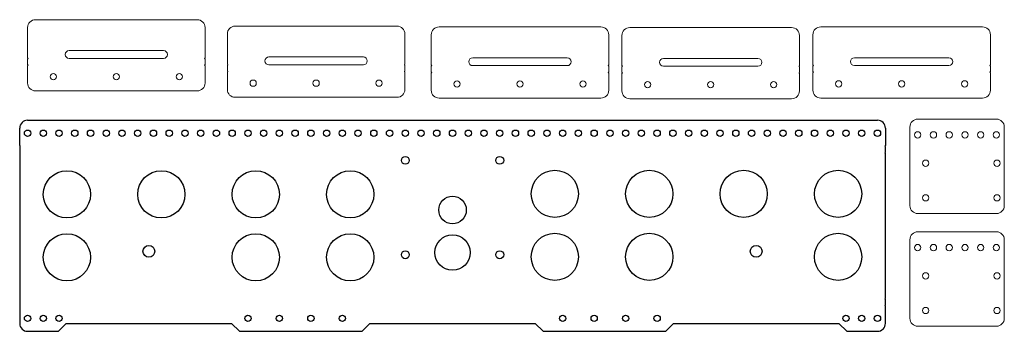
# Model space of a CAD drawing. Header units: inches. Extents: x -13 to 18.3, y -17.3 to -7.4.
import ezdxf

# ---------------------------------------------------------------- set-up
doc = ezdxf.new("R2010")
doc.units = ezdxf.units.IN
doc.header["$MEASUREMENT"] = 0

msp = doc.modelspace()

# ---------------------------------------------------------------- linework, layer by layer
at = {"color": 7, "linetype": 'Continuous', "lineweight": 15}
for p, q in [((-7.326, -7.432), (-12.466, -7.432)), ((-12.716, -7.682), (-12.716, -8.647)), ((-7.076, -8.647), (-7.076, -7.682)), ((-0.979, -7.636), (-6.119, -7.636)), ((5.497, -7.662), (0.357, -7.662)), ((11.556, -7.681), (6.416, -7.681)), ((17.622, -7.659), (12.482, -7.659)), ((-6.369, -7.886), (-6.369, -8.851)), ((-0.729, -8.851), (-0.729, -7.886)), ((0.107, -7.912), (0.107, -8.877)), ((5.747, -8.877), (5.747, -7.912)), ((6.166, -7.931), (6.166, -8.896)), ((11.806, -8.896), (11.806, -7.931)), ((12.232, -7.909), (12.232, -8.874)), ((17.872, -8.874), (17.872, -7.909)), ((-11.396, -8.412), (-8.396, -8.412)), ((-12.716, -8.859), (-12.716, -8.677)), ((-11.396, -8.662), (-8.396, -8.662)), ((-7.076, -8.677), (-7.076, -8.859)), ((-5.049, -8.616), (-2.049, -8.616)), ((1.427, -8.642), (4.427, -8.642)), ((7.486, -8.661), (10.486, -8.661)), ((13.552, -8.639), (16.552, -8.639)), ((-12.716, -9.444), (-12.716, -8.889)), ((-7.076, -8.889), (-7.076, -9.444)), ((-6.369, -9.063), (-6.369, -8.881)), ((-5.049, -8.866), (-2.049, -8.866)), ((-0.729, -8.881), (-0.729, -9.063)), ((0.107, -9.089), (0.107, -8.907)), ((1.427, -8.892), (4.427, -8.892)), ((5.747, -8.907), (5.747, -9.089)), ((6.166, -9.108), (6.166, -8.926)), ((7.486, -8.911), (10.486, -8.911)), ((11.806, -8.926), (11.806, -9.108)), ((12.232, -9.086), (12.232, -8.904)), ((13.552, -8.889), (16.552, -8.889)), ((17.872, -8.904), (17.872, -9.086)), ((-6.369, -9.648), (-6.369, -9.093)), ((-0.729, -9.093), (-0.729, -9.648)), ((0.107, -9.674), (0.107, -9.119)), ((5.747, -9.119), (5.747, -9.674)), ((6.166, -9.693), (6.166, -9.138)), ((11.806, -9.138), (11.806, -9.693)), ((12.232, -9.671), (12.232, -9.116)), ((17.872, -9.116), (17.872, -9.671)), ((-7.326, -9.694), (-12.466, -9.694)), ((-0.979, -9.898), (-6.119, -9.898)), ((5.497, -9.924), (0.357, -9.924)), ((11.556, -9.943), (6.416, -9.943)), ((17.622, -9.921), (12.482, -9.921)), ((18.063, -10.591), (15.563, -10.591)), ((15.313, -10.841), (15.313, -13.341)), ((18.313, -13.341), (18.313, -10.841)), ((15.563, -13.591), (18.063, -13.591)), ((18.063, -14.171), (15.563, -14.171)), ((15.313, -14.421), (15.313, -16.921)), ((18.313, -16.921), (18.313, -14.421)), ((15.563, -17.171), (18.063, -17.171))]:
    msp.add_line(p, q, dxfattribs=at)
at = {"color": 7, "linetype": 'Continuous', "lineweight": 25}
for p, q in [((-12.716, -10.628), (14.284, -10.628)), ((-12.966, -11.433), (-12.966, -10.878)), ((14.534, -10.878), (14.534, -11.433)), ((-12.966, -11.463), (-12.966, -11.645)), ((14.534, -11.645), (14.534, -11.463)), ((-12.966, -11.675), (-12.966, -16.285)), ((14.534, -16.255), (14.534, -11.675)), ((14.534, -16.255), (14.534, -16.255)), ((14.534, -16.285), (14.534, -16.255)), ((-12.966, -16.315), (-12.966, -16.497)), ((-12.966, -16.527), (-12.966, -17.082)), ((14.534, -16.497), (14.534, -16.315)), ((14.534, -17.082), (14.534, -16.527)), ((-11.738, -17.332), (-11.488, -17.082)), ((-11.488, -17.082), (-6.238, -17.082)), ((-6.238, -17.082), (-5.988, -17.332)), ((-2.091, -17.332), (-1.841, -17.082)), ((-1.841, -17.082), (3.409, -17.082)), ((3.409, -17.082), (3.659, -17.332)), ((7.556, -17.332), (7.806, -17.082)), ((7.806, -17.082), (13.056, -17.082)), ((13.056, -17.082), (13.306, -17.332)), ((-12.716, -17.332), (-11.738, -17.332)), ((-5.988, -17.332), (-2.091, -17.332)), ((3.659, -17.332), (7.556, -17.332)), ((13.306, -17.332), (14.284, -17.332))]:
    msp.add_line(p, q, dxfattribs=at)
at = {"color": 7, "linetype": 'Continuous', "lineweight": 15}
for centre in [(-11.896, -9.244), (-9.896, -9.244), (-7.896, -9.244), (-5.549, -9.448), (-3.549, -9.448), (-1.549, -9.448), (0.927, -9.474), (2.927, -9.474), (4.927, -9.474), (13.052, -9.471), (15.052, -9.471), (17.052, -9.471), (6.986, -9.493), (8.986, -9.493), (10.986, -9.493), (15.563, -11.091), (16.063, -11.091), (16.563, -11.091), (17.063, -11.091), (17.563, -11.091), (18.063, -11.091), (15.813, -11.991), (18.083, -11.991), (15.813, -13.091), (18.083, -13.091), (15.563, -14.671), (16.063, -14.671), (16.563, -14.671), (17.063, -14.671), (17.563, -14.671), (18.063, -14.671), (15.813, -15.571), (18.083, -15.571), (15.813, -16.671), (18.083, -16.671)]:
    msp.add_circle(centre, 0.1, dxfattribs=at)
at = {"color": 7, "linetype": 'Continuous', "lineweight": 25}
for centre, radius in [((-12.716, -11.038), 0.1), ((-12.216, -11.038), 0.1), ((-11.716, -11.038), 0.1), ((-11.216, -11.038), 0.1), ((-10.716, -11.038), 0.1), ((-10.216, -11.038), 0.1), ((-9.716, -11.038), 0.1), ((-9.216, -11.038), 0.1), ((-8.716, -11.038), 0.1), ((-8.216, -11.038), 0.1), ((-7.716, -11.038), 0.1), ((-7.216, -11.038), 0.1), ((-6.716, -11.038), 0.1), ((-6.216, -11.038), 0.1), ((-5.716, -11.038), 0.1), ((-5.216, -11.038), 0.1), ((-4.716, -11.038), 0.1), ((-4.216, -11.038), 0.1), ((-3.716, -11.038), 0.1), ((-3.216, -11.038), 0.1), ((-2.716, -11.038), 0.1), ((-2.216, -11.038), 0.1), ((-1.716, -11.038), 0.1), ((-1.216, -11.038), 0.1), ((-0.716, -11.038), 0.1), ((-0.216, -11.038), 0.1), ((0.284, -11.038), 0.1), ((0.784, -11.038), 0.1), ((1.284, -11.038), 0.1), ((1.784, -11.038), 0.1), ((2.284, -11.038), 0.1), ((2.784, -11.038), 0.1), ((3.284, -11.038), 0.1), ((3.784, -11.038), 0.1), ((4.284, -11.038), 0.1), ((4.784, -11.038), 0.1), ((5.284, -11.038), 0.1), ((5.784, -11.038), 0.1), ((6.284, -11.038), 0.1), ((6.784, -11.038), 0.1), ((7.284, -11.038), 0.1), ((7.784, -11.038), 0.1), ((8.284, -11.038), 0.1), ((8.784, -11.038), 0.1), ((9.284, -11.038), 0.1), ((9.784, -11.038), 0.1), ((10.284, -11.038), 0.1), ((10.784, -11.038), 0.1), ((11.284, -11.038), 0.1), ((11.784, -11.038), 0.1), ((12.284, -11.038), 0.1), ((12.784, -11.038), 0.1), ((13.284, -11.038), 0.1), ((13.784, -11.038), 0.1), ((14.284, -11.038), 0.1), ((-0.716, -11.9), 0.125), ((2.284, -11.9), 0.125), ((-11.466, -12.98), 0.75), ((-8.466, -12.98), 0.75), ((-5.466, -12.98), 0.75), ((-2.466, -12.98), 0.75), ((4.034, -12.965), 0.75), ((7.034, -12.965), 0.75), ((10.034, -12.965), 0.75), ((13.034, -12.965), 0.75), ((0.784, -13.477), 0.438), ((-11.466, -14.98), 0.75), ((-5.466, -14.98), 0.75), ((-2.466, -14.98), 0.75), ((0.784, -14.83), 0.562), ((4.034, -14.965), 0.75), ((7.034, -14.965), 0.75), ((13.034, -14.965), 0.75), ((-8.863, -14.79), 0.187), ((10.43, -14.79), 0.188), ((-0.716, -14.9), 0.125), ((2.284, -14.9), 0.125), ((-12.716, -16.922), 0.1), ((-12.216, -16.922), 0.1), ((-11.716, -16.922), 0.1), ((-5.716, -16.922), 0.1), ((-4.716, -16.922), 0.1), ((-3.716, -16.922), 0.1), ((-2.716, -16.922), 0.1), ((4.284, -16.922), 0.1), ((5.284, -16.922), 0.1), ((6.284, -16.922), 0.1), ((7.284, -16.922), 0.1), ((13.284, -16.922), 0.1), ((13.784, -16.922), 0.1), ((14.284, -16.922), 0.1)]:
    msp.add_circle(centre, radius, dxfattribs=at)
at = {"color": 7, "linetype": 'Continuous', "lineweight": 15}
for centre, radius, start, end in [((-12.466, -7.682), 0.25, 90, 180), ((-7.326, -7.682), 0.25, 0, 90), ((-6.119, -7.886), 0.25, 90, 180), ((-0.979, -7.886), 0.25, 0, 90), ((0.357, -7.912), 0.25, 90, 180), ((5.497, -7.912), 0.25, 0, 90), ((6.416, -7.931), 0.25, 90, 180), ((11.556, -7.931), 0.25, 0, 90), ((12.482, -7.909), 0.25, 90, 180), ((17.622, -7.909), 0.25, 0, 90), ((-11.396, -8.537), 0.125, 90, 270), ((-8.396, -8.537), 0.125, 270, 90), ((-12.716, -8.662), 0.015, 270, 90), ((-7.076, -8.662), 0.015, 90, 270), ((-5.049, -8.741), 0.125, 90, 270), ((-2.049, -8.741), 0.125, 270, 90), ((1.427, -8.767), 0.125, 90, 270), ((4.427, -8.767), 0.125, 270, 90), ((7.486, -8.786), 0.125, 90, 270), ((10.486, -8.786), 0.125, 270, 90), ((13.552, -8.764), 0.125, 90, 270), ((16.552, -8.764), 0.125, 270, 90), ((-12.716, -8.874), 0.015, 270, 90), ((-7.076, -8.874), 0.015, 90, 270), ((-6.369, -8.866), 0.015, 270, 90), ((-6.369, -9.078), 0.015, 270, 90), ((-0.729, -8.866), 0.015, 90, 270), ((-0.729, -9.078), 0.015, 90, 270), ((0.107, -8.892), 0.015, 270, 90), ((5.747, -8.892), 0.015, 90, 270), ((6.166, -8.911), 0.015, 270, 90), ((11.806, -8.911), 0.015, 90, 270), ((12.232, -8.889), 0.015, 270, 90), ((17.872, -8.889), 0.015, 90, 270), ((0.107, -9.104), 0.015, 270, 90), ((5.747, -9.104), 0.015, 90, 270), ((6.166, -9.123), 0.015, 270, 90), ((11.806, -9.123), 0.015, 90, 270), ((12.232, -9.101), 0.015, 270, 90), ((17.872, -9.101), 0.015, 90, 270), ((-12.466, -9.444), 0.25, 180, 270), ((-7.326, -9.444), 0.25, 270, 0), ((-6.119, -9.648), 0.25, 180, 270), ((-0.979, -9.648), 0.25, 270, 0), ((0.357, -9.674), 0.25, 180, 270), ((5.497, -9.674), 0.25, 270, 0), ((6.416, -9.693), 0.25, 180, 270), ((11.556, -9.693), 0.25, 270, 0), ((12.482, -9.671), 0.25, 180, 270), ((17.622, -9.671), 0.25, 270, 0), ((15.563, -10.841), 0.25, 90, 180), ((18.063, -10.841), 0.25, 0, 90), ((15.563, -13.341), 0.25, 180, 270), ((18.063, -13.341), 0.25, 270, 0), ((15.563, -14.421), 0.25, 90, 180), ((18.063, -14.421), 0.25, 0, 90), ((15.563, -16.921), 0.25, 180, 270), ((18.063, -16.921), 0.25, 270, 0)]:
    msp.add_arc(centre, radius, start, end, dxfattribs=at)
at = {"color": 7, "linetype": 'Continuous', "lineweight": 25}
for centre, radius, start, end in [((-12.716, -10.878), 0.25, 90, 180), ((14.284, -10.878), 0.25, 0, 90), ((-12.966, -11.448), 0.015, 270, 90), ((14.534, -11.448), 0.015, 90, 270), ((-12.966, -11.66), 0.015, 270, 90), ((14.534, -11.66), 0.015, 90, 270), ((-12.966, -16.3), 0.015, 270, 90), ((-12.966, -16.512), 0.015, 270.0003, 90.0005), ((14.534, -16.3), 0.015, 90.0003, 270.0003), ((14.534, -16.512), 0.015, 90.0003, 270.0003), ((-12.716, -17.082), 0.25, 180.0003, 270.0003), ((14.284, -17.082), 0.25, 270.0003, 0.0003)]:
    msp.add_arc(centre, radius, start, end, dxfattribs=at)

doc.saveas('drawing.dxf')
